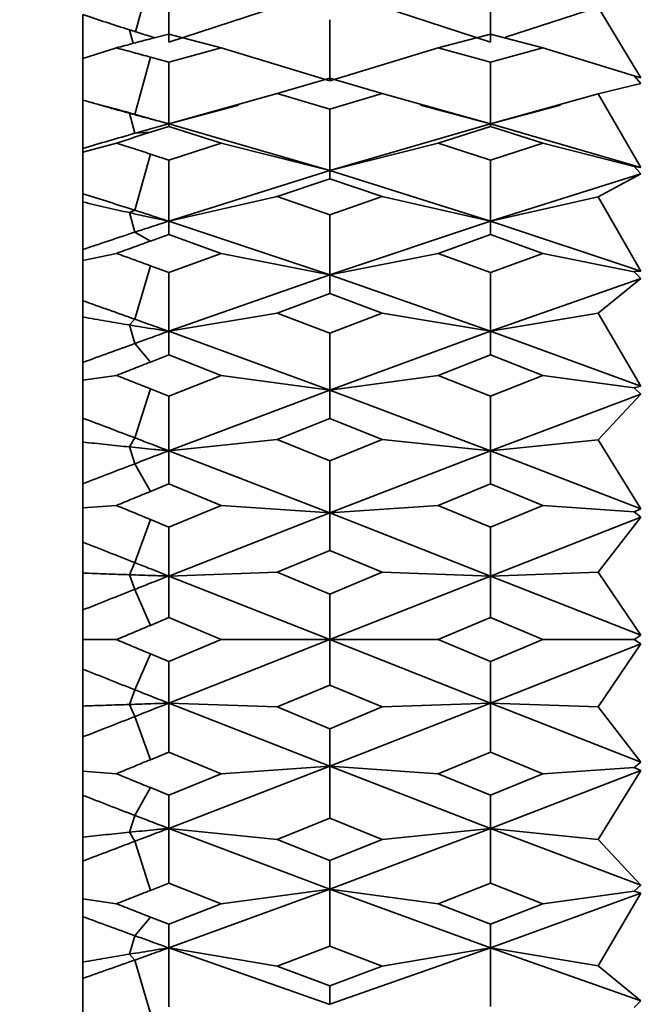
# Model space of a CAD drawing. Header units: millimetres. Extents: x -7686 to -856, y -458 to 6140.
# Tile 34 of 102: x -5984.48 to -5977.17, y 3652.43 to 3663.91. Entities that reach past the tile are written whole.
import ezdxf

# ---------------------------------------------------------------- set-up
doc = ezdxf.new("R2010")
doc.units = ezdxf.units.MM
doc.header["$LTSCALE"] = 5
doc.header["$PDSIZE"] = -1
doc.layers.add('细实线', color=1, linetype='Continuous', lineweight=20)
doc.dimstyles.new('安装', dxfattribs={"dimtxt": 6, "dimasz": 12, "dimexe": 7, "dimexo": 0.625, "dimtad": 1, "dimtoh": 1, "dimtxsty": 'Standard', "dimcen": 2.5, "dimclrd": 4, "dimclre": 4, "dimclrt": 3, "dimadec": 0, "dimazin": 0, "dimtfac": 1, "dimtmove": 0, "dimatfit": 3, "dimfxl": 1, "dimarcsym": 0})

# ---------------------------------------------------------------- blocks, each defined once
blk = doc.blocks.new('*D73')
at = {"layer": 'Defpoints', "color": 0, "linetype": 'Continuous', "transparency": 16777216}
for p in [(-5831.961, 3764.628), (-6092.748, 3374.818), (-5832.245, 3374.628)]:
    blk.add_point(p, dxfattribs=at)
at = {"layer": '细实线', "color": 4, "linetype": 'Continuous', "lineweight": -2, "transparency": 16777216}
for p, q in [((-5832.586, 3764.629), (-6099.464, 3764.823)), ((-6092.473, 3752.818), (-6092.74, 3386.818)), ((-5832.87, 3374.629), (-6099.748, 3374.823))]:
    blk.add_line(p, q, dxfattribs=at)
at = {"layer": '细实线', "color": 4, "linetype": 'Continuous', "transparency": 16777216}
for points in [[(-6094.473, 3752.82), (-6090.473, 3752.817), (-6092.464, 3764.818)], [(-6094.74, 3386.82), (-6090.74, 3386.817), (-6092.748, 3374.818)]]:
    blk.add_solid(points, dxfattribs=at)
at = {"layer": '细实线', "color": 3, "linetype": 'Continuous', "transparency": 16777216, "insert": (-6096.231, 3569.821), "char_height": 6, "attachment_point": 5, "rotation": 89.9582}
blk.add_mtext('390', dxfattribs=at)

msp = doc.modelspace()

# ---------------------------------------------------------------- linework, layer by layer
at = {"linetype": 'Continuous', "lineweight": 35}
for p, q in [((-5983.132, 3663.765), (-5982.96, 3664.393)), ((-5982.746, 3663.646), (-5982.746, 3664.347)), ((-5978.996, 3664.347), (-5978.996, 3663.646)), ((-5981.481, 3664.056), (-5982.746, 3663.646)), ((-5980.259, 3664.055), (-5978.996, 3663.646)), ((-5977.741, 3664.052), (-5978.821, 3663.703)), ((-5977.245, 3663.227), (-5977.741, 3664.052)), ((-5980.87, 3663.906), (-5980.87, 3663.195)), ((-5983.16, 3663.63), (-5983.203, 3663.788)), ((-5982.96, 3663.683), (-5982.746, 3663.739)), ((-5982.136, 3663.578), (-5982.746, 3663.739)), ((-5978.996, 3663.739), (-5979.605, 3663.578)), ((-5978.996, 3663.739), (-5978.385, 3663.578)), ((-5983.745, 3663.453), (-5983.355, 3663.578)), ((-5982.746, 3663.411), (-5982.136, 3663.578)), ((-5982.136, 3663.578), (-5980.87, 3663.194)), ((-5979.605, 3663.578), (-5980.87, 3663.195)), ((-5979.605, 3663.578), (-5978.996, 3663.411)), ((-5978.385, 3663.578), (-5978.996, 3663.411)), ((-5977.32, 3663.252), (-5978.385, 3663.578)), ((-5983.14, 3662.803), (-5982.96, 3663.47)), ((-5982.96, 3663.47), (-5982.746, 3663.411)), ((-5982.746, 3662.694), (-5982.746, 3663.411)), ((-5978.996, 3663.411), (-5978.996, 3662.694)), ((-5981.481, 3663.047), (-5980.87, 3663.226)), ((-5980.87, 3663.226), (-5980.259, 3663.047)), ((-5977.245, 3663.163), (-5977.32, 3663.252)), ((-5977.32, 3663.252), (-5977.245, 3663.227)), ((-5977.741, 3663.044), (-5977.245, 3663.162)), ((-5981.481, 3663.047), (-5982.746, 3662.694)), ((-5980.87, 3662.864), (-5981.481, 3663.047)), ((-5980.87, 3662.864), (-5980.259, 3663.047)), ((-5980.259, 3663.047), (-5978.996, 3662.694)), ((-5977.741, 3663.044), (-5978.996, 3662.694)), ((-5977.245, 3662.185), (-5977.741, 3663.044)), ((-5983.486, 3662.897), (-5983.669, 3662.947)), ((-5982.746, 3662.694), (-5981.929, 3662.912)), ((-5978.996, 3662.694), (-5979.811, 3662.912)), ((-5978.18, 3662.912), (-5978.996, 3662.693)), ((-5983.203, 3662.816), (-5983.14, 3662.803)), ((-5983.14, 3662.582), (-5983.203, 3662.816)), ((-5980.87, 3662.864), (-5980.87, 3662.147)), ((-5982.96, 3662.594), (-5982.746, 3662.662)), ((-5982.746, 3662.694), (-5980.87, 3662.147)), ((-5982.746, 3662.662), (-5982.746, 3662.694)), ((-5982.136, 3662.468), (-5982.746, 3662.662)), ((-5980.87, 3662.147), (-5978.996, 3662.694)), ((-5978.996, 3662.662), (-5979.605, 3662.468)), ((-5978.996, 3662.694), (-5978.996, 3662.662)), ((-5977.245, 3662.185), (-5978.996, 3662.694)), ((-5978.996, 3662.662), (-5978.385, 3662.468)), ((-5982.96, 3662.594), (-5983.14, 3662.582)), ((-5983.745, 3662.364), (-5983.355, 3662.468)), ((-5982.746, 3662.27), (-5982.136, 3662.468)), ((-5982.136, 3662.468), (-5980.87, 3662.147)), ((-5979.605, 3662.468), (-5980.87, 3662.147)), ((-5979.605, 3662.468), (-5978.996, 3662.27)), ((-5978.385, 3662.468), (-5978.996, 3662.27)), ((-5977.32, 3662.195), (-5978.385, 3662.468)), ((-5983.14, 3661.686), (-5982.96, 3662.341)), ((-5982.96, 3662.341), (-5982.746, 3662.27)), ((-5982.746, 3661.559), (-5982.746, 3662.27)), ((-5978.996, 3662.27), (-5978.996, 3661.559)), ((-5977.245, 3662.109), (-5977.32, 3662.195)), ((-5977.32, 3662.195), (-5977.245, 3662.185)), ((-5982.746, 3661.559), (-5980.87, 3662.147)), ((-5980.87, 3662.053), (-5980.87, 3662.147)), ((-5978.996, 3661.559), (-5980.87, 3662.147)), ((-5977.245, 3662.109), (-5978.996, 3661.558)), ((-5977.741, 3661.843), (-5977.245, 3662.109)), ((-5981.481, 3661.846), (-5980.87, 3662.053)), ((-5980.87, 3662.053), (-5980.259, 3661.846)), ((-5981.481, 3661.846), (-5982.746, 3661.559)), ((-5980.87, 3661.634), (-5981.481, 3661.846)), ((-5980.87, 3661.634), (-5980.259, 3661.846)), ((-5980.259, 3661.845), (-5978.996, 3661.559)), ((-5977.741, 3661.843), (-5978.996, 3661.559)), ((-5977.245, 3660.976), (-5977.741, 3661.843)), ((-5983.203, 3661.658), (-5983.14, 3661.686)), ((-5983.14, 3661.43), (-5983.203, 3661.658)), ((-5980.87, 3661.634), (-5980.87, 3660.933)), ((-5982.746, 3661.559), (-5980.87, 3660.933)), ((-5982.746, 3661.403), (-5982.746, 3661.559)), ((-5980.87, 3660.933), (-5978.996, 3661.559)), ((-5978.996, 3661.559), (-5978.996, 3661.403)), ((-5977.245, 3660.976), (-5978.996, 3661.559)), ((-5982.96, 3661.326), (-5983.14, 3661.43)), ((-5982.96, 3661.326), (-5982.746, 3661.403)), ((-5982.136, 3661.183), (-5982.746, 3661.403)), ((-5978.996, 3661.403), (-5979.605, 3661.183)), ((-5978.996, 3661.403), (-5978.385, 3661.183)), ((-5983.745, 3661.102), (-5983.355, 3661.183)), ((-5982.746, 3660.96), (-5982.136, 3661.183)), ((-5982.136, 3661.183), (-5980.87, 3660.933)), ((-5979.605, 3661.183), (-5980.87, 3660.933)), ((-5979.605, 3661.183), (-5978.996, 3660.96)), ((-5978.385, 3661.183), (-5978.996, 3660.96)), ((-5977.32, 3660.97), (-5978.385, 3661.183)), ((-5983.14, 3660.417), (-5982.96, 3661.039)), ((-5982.96, 3661.039), (-5982.746, 3660.96)), ((-5982.746, 3660.276), (-5982.746, 3660.96)), ((-5982.746, 3660.276), (-5980.87, 3660.933)), ((-5980.87, 3660.718), (-5980.87, 3660.934)), ((-5978.996, 3660.276), (-5980.87, 3660.933)), ((-5978.996, 3660.96), (-5978.996, 3660.275)), ((-5977.32, 3660.971), (-5977.245, 3660.976)), ((-5977.245, 3660.89), (-5977.32, 3660.97)), ((-5977.245, 3660.89), (-5978.996, 3660.275)), ((-5977.741, 3660.485), (-5977.245, 3660.89)), ((-5981.481, 3660.487), (-5980.87, 3660.717)), ((-5980.87, 3660.717), (-5980.259, 3660.487)), ((-5981.481, 3660.487), (-5982.746, 3660.276)), ((-5980.87, 3660.254), (-5981.481, 3660.487)), ((-5980.87, 3660.254), (-5980.259, 3660.487)), ((-5980.259, 3660.487), (-5978.996, 3660.276)), ((-5977.741, 3660.485), (-5978.996, 3660.276)), ((-5977.245, 3659.637), (-5977.741, 3660.485)), ((-5983.203, 3660.349), (-5983.14, 3660.417)), ((-5983.14, 3660.133), (-5983.203, 3660.349)), ((-5982.746, 3660.276), (-5980.87, 3659.59)), ((-5982.746, 3660), (-5982.746, 3660.276)), ((-5980.87, 3659.591), (-5978.996, 3660.275)), ((-5980.87, 3660.254), (-5980.87, 3659.591)), ((-5978.996, 3660.276), (-5978.996, 3660.001)), ((-5977.245, 3659.637), (-5978.996, 3660.276)), ((-5982.96, 3659.917), (-5983.14, 3660.133)), ((-5982.96, 3659.917), (-5982.746, 3660)), ((-5982.136, 3659.762), (-5982.746, 3660)), ((-5978.996, 3660), (-5979.605, 3659.762)), ((-5978.996, 3660), (-5978.385, 3659.761)), ((-5983.745, 3659.706), (-5983.355, 3659.762)), ((-5982.746, 3659.52), (-5982.136, 3659.762)), ((-5982.136, 3659.761), (-5980.87, 3659.59)), ((-5979.605, 3659.762), (-5980.87, 3659.59)), ((-5979.605, 3659.762), (-5978.996, 3659.52)), ((-5978.385, 3659.761), (-5978.996, 3659.52)), ((-5977.32, 3659.616), (-5978.385, 3659.761)), ((-5983.14, 3659.034), (-5982.96, 3659.605)), ((-5982.96, 3659.605), (-5982.746, 3659.52)), ((-5982.746, 3658.883), (-5980.87, 3659.591)), ((-5980.87, 3659.259), (-5980.87, 3659.591)), ((-5978.996, 3658.884), (-5980.87, 3659.59)), ((-5977.32, 3659.616), (-5977.245, 3659.637)), ((-5977.245, 3659.544), (-5977.32, 3659.616)), ((-5982.746, 3658.883), (-5982.746, 3659.52)), ((-5977.245, 3659.544), (-5978.996, 3658.883)), ((-5978.996, 3659.52), (-5978.996, 3658.883)), ((-5977.741, 3659.011), (-5977.245, 3659.544)), ((-5981.481, 3659.013), (-5980.87, 3659.259)), ((-5980.87, 3659.259), (-5980.259, 3659.013)), ((-5983.203, 3658.928), (-5983.14, 3659.034)), ((-5981.481, 3659.013), (-5982.746, 3658.883)), ((-5980.87, 3658.765), (-5981.481, 3659.013)), ((-5980.87, 3658.765), (-5980.259, 3659.013)), ((-5980.259, 3659.013), (-5978.996, 3658.884)), ((-5977.741, 3659.012), (-5978.996, 3658.883)), ((-5977.245, 3658.208), (-5977.741, 3659.012)), ((-5983.14, 3658.732), (-5983.203, 3658.928)), ((-5982.746, 3658.883), (-5980.87, 3658.159)), ((-5982.746, 3658.497), (-5982.746, 3658.883)), ((-5980.87, 3658.16), (-5978.996, 3658.883)), ((-5978.996, 3658.884), (-5978.996, 3658.498)), ((-5977.245, 3658.208), (-5978.996, 3658.884)), ((-5980.87, 3658.765), (-5980.87, 3658.16)), ((-5982.96, 3658.409), (-5983.14, 3658.732)), ((-5982.96, 3658.409), (-5982.746, 3658.497)), ((-5982.136, 3658.246), (-5982.746, 3658.497)), ((-5978.996, 3658.497), (-5979.605, 3658.246)), ((-5978.996, 3658.497), (-5978.385, 3658.246)), ((-5983.745, 3658.218), (-5983.355, 3658.246)), ((-5982.746, 3657.994), (-5982.136, 3658.246)), ((-5982.136, 3658.246), (-5980.87, 3658.159)), ((-5979.605, 3658.246), (-5980.87, 3658.159)), ((-5979.605, 3658.246), (-5978.996, 3657.994)), ((-5978.385, 3658.246), (-5978.996, 3657.994)), ((-5977.32, 3658.172), (-5978.385, 3658.246)), ((-5977.32, 3658.172), (-5977.245, 3658.208)), ((-5977.245, 3658.11), (-5977.32, 3658.172)), ((-5983.14, 3657.58), (-5982.96, 3658.083)), ((-5982.96, 3658.083), (-5982.746, 3657.994)), ((-5982.746, 3657.424), (-5980.87, 3658.16)), ((-5980.87, 3657.722), (-5980.87, 3658.16)), ((-5978.996, 3657.424), (-5980.87, 3658.159)), ((-5977.245, 3658.11), (-5978.996, 3657.424)), ((-5977.741, 3657.467), (-5977.245, 3658.11)), ((-5982.746, 3657.424), (-5982.746, 3657.994)), ((-5978.996, 3657.994), (-5978.996, 3657.424)), ((-5981.481, 3657.468), (-5980.87, 3657.722)), ((-5980.87, 3657.722), (-5980.259, 3657.468)), ((-5983.203, 3657.439), (-5983.14, 3657.58)), ((-5983.14, 3657.268), (-5983.203, 3657.439)), ((-5981.481, 3657.468), (-5982.746, 3657.424)), ((-5982.746, 3657.424), (-5980.87, 3656.683)), ((-5982.746, 3656.939), (-5982.746, 3657.424)), ((-5980.87, 3657.213), (-5981.481, 3657.468)), ((-5980.87, 3657.213), (-5980.259, 3657.468)), ((-5980.87, 3656.684), (-5978.996, 3657.424)), ((-5980.259, 3657.468), (-5978.996, 3657.424)), ((-5977.741, 3657.467), (-5978.996, 3657.424)), ((-5978.996, 3657.424), (-5978.996, 3656.939)), ((-5977.245, 3656.733), (-5978.996, 3657.424)), ((-5977.245, 3656.733), (-5977.741, 3657.467)), ((-5982.96, 3656.849), (-5983.14, 3657.268)), ((-5980.87, 3657.213), (-5980.87, 3656.684)), ((-5982.96, 3656.849), (-5982.746, 3656.939)), ((-5982.136, 3656.683), (-5982.746, 3656.939)), ((-5978.996, 3656.939), (-5979.605, 3656.683)), ((-5978.996, 3656.939), (-5978.385, 3656.683)), ((-5983.745, 3656.683), (-5983.355, 3656.683)), ((-5980.87, 3656.684), (-5982.746, 3655.943)), ((-5982.136, 3656.683), (-5982.746, 3656.428)), ((-5982.136, 3656.683), (-5980.87, 3656.683)), ((-5980.87, 3656.684), (-5979.605, 3656.683)), ((-5980.87, 3656.154), (-5980.87, 3656.684)), ((-5978.996, 3655.943), (-5980.87, 3656.683)), ((-5979.605, 3656.683), (-5978.996, 3656.428)), ((-5978.385, 3656.683), (-5978.996, 3656.428)), ((-5977.32, 3656.683), (-5978.385, 3656.683)), ((-5977.32, 3656.683), (-5977.245, 3656.733)), ((-5977.245, 3656.633), (-5977.32, 3656.683)), ((-5977.245, 3656.633), (-5978.996, 3655.942)), ((-5977.741, 3655.899), (-5977.245, 3656.633)), ((-5983.14, 3656.098), (-5982.96, 3656.518)), ((-5982.96, 3656.518), (-5982.746, 3656.428)), ((-5982.746, 3655.943), (-5982.746, 3656.428)), ((-5978.996, 3656.427), (-5978.996, 3655.942)), ((-5981.481, 3655.899), (-5980.87, 3656.154)), ((-5980.87, 3656.154), (-5980.259, 3655.899)), ((-5983.203, 3655.927), (-5983.14, 3656.098)), ((-5983.14, 3655.787), (-5983.203, 3655.927)), ((-5982.746, 3655.943), (-5980.87, 3655.207)), ((-5981.481, 3655.899), (-5982.746, 3655.943)), ((-5982.746, 3655.373), (-5982.746, 3655.943)), ((-5980.87, 3655.645), (-5981.481, 3655.899)), ((-5980.87, 3655.208), (-5978.996, 3655.942)), ((-5980.87, 3655.645), (-5980.259, 3655.899)), ((-5980.259, 3655.899), (-5978.996, 3655.943)), ((-5977.741, 3655.899), (-5978.996, 3655.943)), ((-5977.245, 3655.256), (-5978.996, 3655.943)), ((-5978.996, 3655.943), (-5978.996, 3655.373)), ((-5977.245, 3655.256), (-5977.741, 3655.899)), ((-5982.96, 3655.284), (-5983.14, 3655.787)), ((-5980.87, 3655.645), (-5980.87, 3655.208)), ((-5982.96, 3655.284), (-5982.746, 3655.373)), ((-5982.136, 3655.121), (-5982.746, 3655.373)), ((-5978.996, 3655.373), (-5979.605, 3655.121)), ((-5978.996, 3655.373), (-5978.385, 3655.12)), ((-5982.746, 3654.483), (-5980.87, 3655.208)), ((-5982.136, 3655.12), (-5980.87, 3655.207)), ((-5980.87, 3654.602), (-5980.87, 3655.208)), ((-5978.996, 3654.483), (-5980.87, 3655.207)), ((-5979.605, 3655.12), (-5980.87, 3655.207)), ((-5977.32, 3655.194), (-5978.385, 3655.12)), ((-5977.32, 3655.194), (-5977.245, 3655.256)), ((-5977.245, 3655.158), (-5977.32, 3655.194)), ((-5983.745, 3655.149), (-5983.355, 3655.121)), ((-5982.746, 3654.869), (-5982.136, 3655.121)), ((-5979.605, 3655.121), (-5978.996, 3654.869)), ((-5977.245, 3655.158), (-5978.996, 3654.483)), ((-5978.385, 3655.12), (-5978.996, 3654.869)), ((-5977.741, 3654.355), (-5977.245, 3655.158)), ((-5983.14, 3654.635), (-5982.96, 3654.958)), ((-5982.96, 3654.958), (-5982.746, 3654.869)), ((-5982.746, 3654.483), (-5982.746, 3654.869)), ((-5978.996, 3654.869), (-5978.996, 3654.483)), ((-5983.203, 3654.439), (-5983.14, 3654.635)), ((-5981.481, 3654.354), (-5980.87, 3654.602)), ((-5980.87, 3654.602), (-5980.259, 3654.354)), ((-5983.14, 3654.333), (-5983.203, 3654.439)), ((-5982.746, 3654.483), (-5980.87, 3653.776)), ((-5981.481, 3654.354), (-5982.746, 3654.483)), ((-5982.746, 3653.847), (-5982.746, 3654.483)), ((-5980.87, 3653.777), (-5978.996, 3654.483)), ((-5980.259, 3654.354), (-5978.996, 3654.483)), ((-5977.741, 3654.355), (-5978.996, 3654.484)), ((-5977.245, 3653.823), (-5978.996, 3654.483)), ((-5978.996, 3654.483), (-5978.996, 3653.847)), ((-5982.96, 3653.761), (-5983.14, 3654.333)), ((-5980.87, 3654.108), (-5981.481, 3654.354)), ((-5980.87, 3654.108), (-5980.259, 3654.354)), ((-5977.245, 3653.823), (-5977.741, 3654.355)), ((-5980.87, 3654.108), (-5980.87, 3653.777)), ((-5982.96, 3653.761), (-5982.746, 3653.847)), ((-5982.136, 3653.605), (-5982.746, 3653.847)), ((-5978.996, 3653.847), (-5979.605, 3653.605)), ((-5978.996, 3653.847), (-5978.385, 3653.605)), ((-5977.32, 3653.751), (-5977.245, 3653.823)), ((-5982.746, 3653.091), (-5980.87, 3653.777)), ((-5982.136, 3653.605), (-5980.87, 3653.776)), ((-5978.996, 3653.091), (-5980.87, 3653.776)), ((-5979.605, 3653.605), (-5980.87, 3653.776)), ((-5980.87, 3653.113), (-5980.87, 3653.776)), ((-5977.245, 3653.729), (-5978.996, 3653.091)), ((-5977.32, 3653.751), (-5978.385, 3653.605)), ((-5977.741, 3652.881), (-5977.245, 3653.729)), ((-5977.245, 3653.729), (-5977.32, 3653.751)), ((-5983.745, 3653.661), (-5983.355, 3653.605)), ((-5982.746, 3653.366), (-5982.136, 3653.605)), ((-5979.605, 3653.605), (-5978.996, 3653.366)), ((-5978.385, 3653.605), (-5978.996, 3653.366)), ((-5983.14, 3653.233), (-5982.96, 3653.45)), ((-5982.96, 3653.45), (-5982.746, 3653.366)), ((-5982.746, 3653.091), (-5982.746, 3653.366)), ((-5978.996, 3653.366), (-5978.996, 3653.091)), ((-5983.203, 3653.018), (-5983.14, 3653.233)), ((-5983.14, 3652.95), (-5983.203, 3653.018)), ((-5982.746, 3653.091), (-5980.87, 3652.433)), ((-5981.481, 3652.88), (-5982.746, 3653.091)), ((-5982.746, 3652.406), (-5982.746, 3653.091)), ((-5981.481, 3652.88), (-5980.87, 3653.113)), ((-5980.87, 3653.113), (-5980.259, 3652.88)), ((-5980.87, 3652.434), (-5978.996, 3653.091)), ((-5980.259, 3652.88), (-5978.996, 3653.091)), ((-5977.741, 3652.882), (-5978.996, 3653.091)), ((-5977.245, 3652.476), (-5978.996, 3653.091)), ((-5978.996, 3653.091), (-5978.996, 3652.407)), ((-5982.96, 3652.327), (-5983.14, 3652.95)), ((-5980.87, 3652.65), (-5981.481, 3652.88)), ((-5980.87, 3652.65), (-5980.259, 3652.88)), ((-5977.245, 3652.476), (-5977.741, 3652.882)), ((-5980.87, 3652.65), (-5980.87, 3652.434)), ((-5977.32, 3652.396), (-5977.245, 3652.476))]:
    msp.add_line(p, q, dxfattribs=at)
at = {"color": 4}
msp.add_arc((-5831.961, 3764.628), 692.802, 310, 160, dxfattribs=at)
at = {"color": 4, "linetype": 'ByBlock'}
msp.add_arc((-5831.961, 3764.628), 360.339, 96.77028, 202.78183, dxfattribs=at)
at = {"linetype": 'Continuous', "lineweight": 35}
for points, knots in [([(-5983.745, 3663.455), (-5983.745, 3663.533), (-5983.745, 3663.703), (-5983.745, 3663.873), (-5983.745, 3663.965)], [0, 0, 0, 0, 0.457366, 1, 1, 1, 1]), ([(-5983.203, 3663.788), (-5983.294, 3663.817), (-5983.475, 3663.875), (-5983.655, 3663.935), (-5983.745, 3663.965)], [0, 0, 0, 0, 0.499973, 1, 1, 1, 1]), ([(-5983.355, 3663.578), (-5983.289, 3663.595), (-5983.158, 3663.631), (-5983.026, 3663.666), (-5982.96, 3663.683)], [0, 0, 0, 0, 0.4999968, 1, 1, 1, 1]), ([(-5982.91, 3663.696), (-5982.912, 3663.697), (-5982.962, 3663.712), (-5983.06, 3663.742), (-5983.155, 3663.773), (-5983.203, 3663.788)], [0, 0, 0, 0, 0.021864, 0.510925, 1, 1, 1, 1]), ([(-5982.96, 3663.47), (-5983.026, 3663.488), (-5983.158, 3663.524), (-5983.289, 3663.56), (-5983.355, 3663.578)], [0, 0, 0, 0, 0.499997, 1, 1, 1, 1]), ([(-5983.745, 3662.971), (-5983.745, 3663.051), (-5983.745, 3663.212), (-5983.745, 3663.372), (-5983.745, 3663.454)], [0, 0, 0, 0, 0.496074, 1, 1, 1, 1]), ([(-5983.203, 3662.816), (-5983.294, 3662.841), (-5983.475, 3662.891), (-5983.655, 3662.943), (-5983.745, 3662.969)], [0, 0, 0, 0, 0.499973, 1, 1, 1, 1]), ([(-5983.745, 3662.407), (-5983.745, 3662.501), (-5983.745, 3662.688), (-5983.745, 3662.876), (-5983.745, 3662.969)], [0, 0, 0, 0, 0.49999, 1, 1, 1, 1]), ([(-5983.486, 3662.897), (-5983.471, 3662.894), (-5983.356, 3662.863), (-5983.241, 3662.831), (-5983.14, 3662.803)], [0, 0, 0, 0, 0.1248879, 1, 1, 1, 1]), ([(-5982.746, 3662.694), (-5982.803, 3662.709), (-5982.908, 3662.736), (-5983.06, 3662.777), (-5983.155, 3662.803), (-5983.203, 3662.816)], [0, 0, 0, 0, 0.37261, 0.6863, 1, 1, 1, 1]), ([(-5983.14, 3662.803), (-5983.084, 3662.788), (-5982.952, 3662.751), (-5982.821, 3662.715), (-5982.746, 3662.694)], [0, 0, 0, 0, 0.4295812, 1, 1, 1, 1]), ([(-5983.14, 3662.582), (-5983.084, 3662.598), (-5982.952, 3662.636), (-5982.821, 3662.673), (-5982.746, 3662.694)], [0, 0, 0, 0, 0.429564, 1, 1, 1, 1]), ([(-5983.745, 3662.407), (-5983.644, 3662.437), (-5983.443, 3662.496), (-5983.241, 3662.553), (-5983.14, 3662.582)], [0, 0, 0, 0, 0.499993, 1, 1, 1, 1]), ([(-5983.355, 3662.468), (-5983.289, 3662.489), (-5983.158, 3662.532), (-5983.026, 3662.573), (-5982.96, 3662.594)], [0, 0, 0, 0, 0.4999968, 1, 1, 1, 1]), ([(-5982.96, 3662.341), (-5983.026, 3662.362), (-5983.158, 3662.405), (-5983.289, 3662.447), (-5983.355, 3662.468)], [0, 0, 0, 0, 0.499997, 1, 1, 1, 1]), ([(-5983.745, 3662.364), (-5983.745, 3662.372), (-5983.745, 3662.387), (-5983.745, 3662.4), (-5983.745, 3662.407)], [0, 0, 0, 0, 0.499992, 1, 1, 1, 1]), ([(-5983.745, 3661.878), (-5983.745, 3661.959), (-5983.745, 3662.121), (-5983.745, 3662.283), (-5983.745, 3662.364)], [0, 0, 0, 0, 0.499992, 1, 1, 1, 1]), ([(-5983.745, 3661.878), (-5983.644, 3661.846), (-5983.443, 3661.783), (-5983.241, 3661.718), (-5983.14, 3661.686)], [0, 0, 0, 0, 0.499993, 1, 1, 1, 1]), ([(-5983.745, 3661.782), (-5983.745, 3661.799), (-5983.745, 3661.831), (-5983.745, 3661.862), (-5983.745, 3661.878)], [0, 0, 0, 0, 0.49999, 1, 1, 1, 1]), ([(-5983.203, 3661.658), (-5983.294, 3661.678), (-5983.475, 3661.719), (-5983.655, 3661.761), (-5983.745, 3661.782)], [0, 0, 0, 0, 0.499973, 1, 1, 1, 1]), ([(-5983.745, 3661.229), (-5983.745, 3661.321), (-5983.745, 3661.505), (-5983.745, 3661.69), (-5983.745, 3661.782)], [0, 0, 0, 0, 0.49999, 1, 1, 1, 1]), ([(-5982.746, 3661.559), (-5982.803, 3661.571), (-5982.908, 3661.593), (-5983.06, 3661.626), (-5983.155, 3661.647), (-5983.203, 3661.658)], [0, 0, 0, 0, 0.37261, 0.6863, 1, 1, 1, 1]), ([(-5983.14, 3661.686), (-5983.084, 3661.668), (-5982.952, 3661.626), (-5982.821, 3661.583), (-5982.746, 3661.559)], [0, 0, 0, 0, 0.429581, 1, 1, 1, 1]), ([(-5983.14, 3661.43), (-5983.084, 3661.449), (-5982.952, 3661.492), (-5982.821, 3661.534), (-5982.746, 3661.559)], [0, 0, 0, 0, 0.429564, 1, 1, 1, 1]), ([(-5983.745, 3661.229), (-5983.644, 3661.263), (-5983.443, 3661.33), (-5983.241, 3661.397), (-5983.14, 3661.43)], [0, 0, 0, 0, 0.499993, 1, 1, 1, 1]), ([(-5983.355, 3661.183), (-5983.289, 3661.207), (-5983.158, 3661.255), (-5983.026, 3661.302), (-5982.96, 3661.326)], [0, 0, 0, 0, 0.499997, 1, 1, 1, 1]), ([(-5983.745, 3661.102), (-5983.745, 3661.124), (-5983.745, 3661.167), (-5983.745, 3661.208), (-5983.745, 3661.229)], [0, 0, 0, 0, 0.499992, 1, 1, 1, 1]), ([(-5982.96, 3661.039), (-5983.026, 3661.063), (-5983.158, 3661.112), (-5983.289, 3661.159), (-5983.355, 3661.183)], [0, 0, 0, 0, 0.499997, 1, 1, 1, 1]), ([(-5983.745, 3660.63), (-5983.745, 3660.709), (-5983.745, 3660.866), (-5983.745, 3661.024), (-5983.745, 3661.102)], [0, 0, 0, 0, 0.499992, 1, 1, 1, 1]), ([(-5983.745, 3660.63), (-5983.644, 3660.595), (-5983.443, 3660.524), (-5983.241, 3660.452), (-5983.14, 3660.417)], [0, 0, 0, 0, 0.499993, 1, 1, 1, 1]), ([(-5983.745, 3660.44), (-5983.745, 3660.472), (-5983.745, 3660.537), (-5983.745, 3660.599), (-5983.745, 3660.63)], [0, 0, 0, 0, 0.49999, 1, 1, 1, 1]), ([(-5983.203, 3660.349), (-5983.294, 3660.364), (-5983.475, 3660.394), (-5983.655, 3660.425), (-5983.745, 3660.44)], [0, 0, 0, 0, 0.499973, 1, 1, 1, 1]), ([(-5983.745, 3659.913), (-5983.745, 3660.001), (-5983.745, 3660.176), (-5983.745, 3660.352), (-5983.745, 3660.44)], [0, 0, 0, 0, 0.49999, 1, 1, 1, 1]), ([(-5982.746, 3660.276), (-5982.803, 3660.284), (-5982.908, 3660.301), (-5983.06, 3660.325), (-5983.155, 3660.341), (-5983.203, 3660.349)], [0, 0, 0, 0, 0.37261, 0.6863, 1, 1, 1, 1]), ([(-5983.14, 3660.417), (-5983.084, 3660.396), (-5982.952, 3660.35), (-5982.821, 3660.302), (-5982.746, 3660.276)], [0, 0, 0, 0, 0.429581, 1, 1, 1, 1]), ([(-5983.14, 3660.133), (-5983.084, 3660.154), (-5982.952, 3660.201), (-5982.821, 3660.249), (-5982.746, 3660.276)], [0, 0, 0, 0, 0.4295636, 1, 1, 1, 1]), ([(-5983.745, 3659.913), (-5983.644, 3659.95), (-5983.443, 3660.024), (-5983.241, 3660.097), (-5983.14, 3660.133)], [0, 0, 0, 0, 0.499993, 1, 1, 1, 1]), ([(-5983.745, 3659.706), (-5983.745, 3659.741), (-5983.745, 3659.81), (-5983.745, 3659.879), (-5983.745, 3659.913)], [0, 0, 0, 0, 0.499992, 1, 1, 1, 1]), ([(-5983.355, 3659.761), (-5983.289, 3659.787), (-5983.158, 3659.839), (-5983.026, 3659.891), (-5982.96, 3659.917)], [0, 0, 0, 0, 0.499997, 1, 1, 1, 1]), ([(-5983.745, 3659.263), (-5983.745, 3659.337), (-5983.745, 3659.484), (-5983.745, 3659.632), (-5983.745, 3659.706)], [0, 0, 0, 0, 0.499992, 1, 1, 1, 1]), ([(-5982.96, 3659.605), (-5983.026, 3659.632), (-5983.158, 3659.684), (-5983.289, 3659.736), (-5983.355, 3659.762)], [0, 0, 0, 0, 0.499997, 1, 1, 1, 1]), ([(-5983.745, 3658.984), (-5983.745, 3659.031), (-5983.745, 3659.125), (-5983.745, 3659.217), (-5983.745, 3659.263)], [0, 0, 0, 0, 0.49999, 1, 1, 1, 1]), ([(-5983.745, 3659.263), (-5983.644, 3659.225), (-5983.443, 3659.149), (-5983.241, 3659.072), (-5983.14, 3659.034)], [0, 0, 0, 0, 0.499993, 1, 1, 1, 1]), ([(-5983.203, 3658.928), (-5983.294, 3658.937), (-5983.475, 3658.956), (-5983.655, 3658.975), (-5983.745, 3658.984)], [0, 0, 0, 0, 0.499973, 1, 1, 1, 1]), ([(-5983.745, 3658.499), (-5983.745, 3658.579), (-5983.745, 3658.741), (-5983.745, 3658.903), (-5983.745, 3658.984)], [0, 0, 0, 0, 0.49999, 1, 1, 1, 1]), ([(-5983.14, 3659.034), (-5983.084, 3659.012), (-5982.952, 3658.962), (-5982.821, 3658.912), (-5982.746, 3658.883)], [0, 0, 0, 0, 0.429581, 1, 1, 1, 1]), ([(-5982.746, 3658.883), (-5982.803, 3658.889), (-5982.908, 3658.899), (-5983.06, 3658.914), (-5983.155, 3658.923), (-5983.203, 3658.928)], [0, 0, 0, 0, 0.37261, 0.6863, 1, 1, 1, 1]), ([(-5983.14, 3658.732), (-5983.084, 3658.754), (-5982.952, 3658.804), (-5982.821, 3658.855), (-5982.746, 3658.883)], [0, 0, 0, 0, 0.429564, 1, 1, 1, 1]), ([(-5983.745, 3658.499), (-5983.644, 3658.538), (-5983.443, 3658.616), (-5983.241, 3658.693), (-5983.14, 3658.732)], [0, 0, 0, 0, 0.499993, 1, 1, 1, 1]), ([(-5983.745, 3658.218), (-5983.745, 3658.265), (-5983.745, 3658.359), (-5983.745, 3658.452), (-5983.745, 3658.499)], [0, 0, 0, 0, 0.499992, 1, 1, 1, 1]), ([(-5983.355, 3658.246), (-5983.289, 3658.273), (-5983.158, 3658.328), (-5983.026, 3658.382), (-5982.96, 3658.409)], [0, 0, 0, 0, 0.499997, 1, 1, 1, 1]), ([(-5983.745, 3657.818), (-5983.745, 3657.884), (-5983.745, 3658.017), (-5983.745, 3658.151), (-5983.745, 3658.218)], [0, 0, 0, 0, 0.499992, 1, 1, 1, 1]), ([(-5982.96, 3658.083), (-5983.026, 3658.11), (-5983.158, 3658.165), (-5983.289, 3658.219), (-5983.355, 3658.246)], [0, 0, 0, 0, 0.499997, 1, 1, 1, 1]), ([(-5983.745, 3657.818), (-5983.644, 3657.778), (-5983.443, 3657.699), (-5983.241, 3657.619), (-5983.14, 3657.58)], [0, 0, 0, 0, 0.499993, 1, 1, 1, 1]), ([(-5983.745, 3657.458), (-5983.745, 3657.518), (-5983.745, 3657.639), (-5983.745, 3657.758), (-5983.745, 3657.818)], [0, 0, 0, 0, 0.49999, 1, 1, 1, 1]), ([(-5983.14, 3657.58), (-5983.084, 3657.557), (-5982.952, 3657.506), (-5982.821, 3657.454), (-5982.746, 3657.424)], [0, 0, 0, 0, 0.429581, 1, 1, 1, 1]), ([(-5983.203, 3657.439), (-5983.294, 3657.442), (-5983.475, 3657.448), (-5983.655, 3657.455), (-5983.745, 3657.458)], [0, 0, 0, 0, 0.499973, 1, 1, 1, 1]), ([(-5983.745, 3657.029), (-5983.745, 3657.1), (-5983.745, 3657.243), (-5983.745, 3657.386), (-5983.745, 3657.458)], [0, 0, 0, 0, 0.49999, 1, 1, 1, 1]), ([(-5982.746, 3657.424), (-5982.803, 3657.426), (-5982.908, 3657.429), (-5983.06, 3657.434), (-5983.155, 3657.438), (-5983.203, 3657.439)], [0, 0, 0, 0, 0.37261, 0.6863, 1, 1, 1, 1]), ([(-5983.14, 3657.268), (-5983.084, 3657.291), (-5982.952, 3657.343), (-5982.821, 3657.395), (-5982.746, 3657.424)], [0, 0, 0, 0, 0.429564, 1, 1, 1, 1]), ([(-5983.745, 3657.029), (-5983.644, 3657.069), (-5983.443, 3657.149), (-5983.241, 3657.229), (-5983.14, 3657.268)], [0, 0, 0, 0, 0.499993, 1, 1, 1, 1]), ([(-5983.745, 3656.683), (-5983.745, 3656.741), (-5983.745, 3656.857), (-5983.745, 3656.972), (-5983.745, 3657.029)], [0, 0, 0, 0, 0.499992, 1, 1, 1, 1]), ([(-5983.355, 3656.683), (-5983.289, 3656.711), (-5983.158, 3656.766), (-5983.026, 3656.821), (-5982.96, 3656.849)], [0, 0, 0, 0, 0.4999968, 1, 1, 1, 1]), ([(-5983.745, 3656.338), (-5983.745, 3656.395), (-5983.745, 3656.51), (-5983.745, 3656.626), (-5983.745, 3656.683)], [0, 0, 0, 0, 0.499992, 1, 1, 1, 1]), ([(-5982.96, 3656.518), (-5983.026, 3656.545), (-5983.158, 3656.601), (-5983.289, 3656.656), (-5983.355, 3656.683)], [0, 0, 0, 0, 0.499997, 1, 1, 1, 1]), ([(-5983.745, 3656.338), (-5983.644, 3656.298), (-5983.443, 3656.218), (-5983.241, 3656.138), (-5983.14, 3656.098)], [0, 0, 0, 0, 0.4999932, 1, 1, 1, 1]), ([(-5983.745, 3655.909), (-5983.745, 3655.98), (-5983.745, 3656.124), (-5983.745, 3656.266), (-5983.745, 3656.338)], [0, 0, 0, 0, 0.49999, 1, 1, 1, 1]), ([(-5983.14, 3656.098), (-5983.084, 3656.076), (-5982.952, 3656.024), (-5982.821, 3655.972), (-5982.746, 3655.942)], [0, 0, 0, 0, 0.429581, 1, 1, 1, 1]), ([(-5983.203, 3655.927), (-5983.294, 3655.924), (-5983.475, 3655.918), (-5983.655, 3655.912), (-5983.745, 3655.909)], [0, 0, 0, 0, 0.499973, 1, 1, 1, 1]), ([(-5983.745, 3655.549), (-5983.745, 3655.609), (-5983.745, 3655.728), (-5983.745, 3655.848), (-5983.745, 3655.909)], [0, 0, 0, 0, 0.49999, 1, 1, 1, 1]), ([(-5982.746, 3655.943), (-5982.803, 3655.941), (-5982.908, 3655.937), (-5983.06, 3655.932), (-5983.155, 3655.929), (-5983.203, 3655.927)], [0, 0, 0, 0, 0.37261, 0.6863, 1, 1, 1, 1]), ([(-5983.14, 3655.787), (-5983.084, 3655.809), (-5982.952, 3655.861), (-5982.821, 3655.913), (-5982.746, 3655.943)], [0, 0, 0, 0, 0.429564, 1, 1, 1, 1]), ([(-5983.745, 3655.549), (-5983.644, 3655.589), (-5983.443, 3655.668), (-5983.241, 3655.747), (-5983.14, 3655.787)], [0, 0, 0, 0, 0.499993, 1, 1, 1, 1]), ([(-5983.745, 3655.149), (-5983.745, 3655.216), (-5983.745, 3655.349), (-5983.745, 3655.482), (-5983.745, 3655.549)], [0, 0, 0, 0, 0.499992, 1, 1, 1, 1]), ([(-5983.355, 3655.12), (-5983.289, 3655.148), (-5983.158, 3655.202), (-5983.026, 3655.257), (-5982.96, 3655.284)], [0, 0, 0, 0, 0.499997, 1, 1, 1, 1]), ([(-5983.745, 3654.868), (-5983.745, 3654.915), (-5983.745, 3655.008), (-5983.745, 3655.102), (-5983.745, 3655.149)], [0, 0, 0, 0, 0.499992, 1, 1, 1, 1]), ([(-5982.96, 3654.958), (-5983.026, 3654.985), (-5983.158, 3655.039), (-5983.289, 3655.093), (-5983.355, 3655.121)], [0, 0, 0, 0, 0.499997, 1, 1, 1, 1]), ([(-5983.745, 3654.868), (-5983.644, 3654.829), (-5983.443, 3654.751), (-5983.241, 3654.673), (-5983.14, 3654.635)], [0, 0, 0, 0, 0.499993, 1, 1, 1, 1]), ([(-5983.745, 3654.383), (-5983.745, 3654.464), (-5983.745, 3654.626), (-5983.745, 3654.787), (-5983.745, 3654.868)], [0, 0, 0, 0, 0.49999, 1, 1, 1, 1]), ([(-5983.14, 3654.635), (-5983.084, 3654.613), (-5982.952, 3654.562), (-5982.821, 3654.512), (-5982.746, 3654.483)], [0, 0, 0, 0, 0.429581, 1, 1, 1, 1]), ([(-5983.203, 3654.439), (-5983.294, 3654.429), (-5983.475, 3654.411), (-5983.655, 3654.392), (-5983.745, 3654.383)], [0, 0, 0, 0, 0.499973, 1, 1, 1, 1]), ([(-5983.745, 3654.103), (-5983.745, 3654.15), (-5983.745, 3654.242), (-5983.745, 3654.336), (-5983.745, 3654.383)], [0, 0, 0, 0, 0.49999, 1, 1, 1, 1]), ([(-5982.746, 3654.483), (-5982.803, 3654.478), (-5982.908, 3654.468), (-5983.06, 3654.453), (-5983.155, 3654.443), (-5983.203, 3654.439)], [0, 0, 0, 0, 0.37261, 0.6863, 1, 1, 1, 1]), ([(-5983.14, 3654.333), (-5983.084, 3654.354), (-5982.952, 3654.405), (-5982.821, 3654.455), (-5982.746, 3654.483)], [0, 0, 0, 0, 0.429564, 1, 1, 1, 1]), ([(-5983.745, 3654.103), (-5983.644, 3654.142), (-5983.443, 3654.218), (-5983.241, 3654.295), (-5983.14, 3654.333)], [0, 0, 0, 0, 0.499993, 1, 1, 1, 1]), ([(-5983.745, 3653.661), (-5983.745, 3653.735), (-5983.745, 3653.882), (-5983.745, 3654.03), (-5983.745, 3654.103)], [0, 0, 0, 0, 0.499992, 1, 1, 1, 1]), ([(-5983.355, 3653.605), (-5983.289, 3653.631), (-5983.158, 3653.683), (-5983.026, 3653.735), (-5982.96, 3653.761)], [0, 0, 0, 0, 0.499997, 1, 1, 1, 1]), ([(-5983.745, 3653.454), (-5983.745, 3653.488), (-5983.745, 3653.556), (-5983.745, 3653.626), (-5983.745, 3653.661)], [0, 0, 0, 0, 0.499992, 1, 1, 1, 1]), ([(-5982.96, 3653.45), (-5983.026, 3653.476), (-5983.158, 3653.527), (-5983.289, 3653.579), (-5983.355, 3653.605)], [0, 0, 0, 0, 0.499997, 1, 1, 1, 1]), ([(-5983.745, 3653.454), (-5983.644, 3653.417), (-5983.443, 3653.343), (-5983.241, 3653.27), (-5983.14, 3653.233)], [0, 0, 0, 0, 0.499993, 1, 1, 1, 1]), ([(-5983.745, 3652.926), (-5983.745, 3653.014), (-5983.745, 3653.191), (-5983.745, 3653.366), (-5983.745, 3653.454)], [0, 0, 0, 0, 0.49999, 1, 1, 1, 1]), ([(-5983.14, 3653.233), (-5983.084, 3653.213), (-5982.952, 3653.165), (-5982.821, 3653.118), (-5982.746, 3653.091)], [0, 0, 0, 0, 0.429581, 1, 1, 1, 1]), ([(-5983.203, 3653.018), (-5983.294, 3653.003), (-5983.475, 3652.973), (-5983.655, 3652.942), (-5983.745, 3652.926)], [0, 0, 0, 0, 0.4999729, 1, 1, 1, 1]), ([(-5982.746, 3653.091), (-5982.803, 3653.082), (-5982.908, 3653.066), (-5983.06, 3653.041), (-5983.155, 3653.026), (-5983.203, 3653.018)], [0, 0, 0, 0, 0.37261, 0.6863, 1, 1, 1, 1]), ([(-5983.14, 3652.95), (-5983.084, 3652.97), (-5982.952, 3653.017), (-5982.821, 3653.064), (-5982.746, 3653.091)], [0, 0, 0, 0, 0.429564, 1, 1, 1, 1]), ([(-5983.745, 3652.736), (-5983.644, 3652.772), (-5983.443, 3652.843), (-5983.241, 3652.914), (-5983.14, 3652.95)], [0, 0, 0, 0, 0.499993, 1, 1, 1, 1]), ([(-5983.745, 3652.736), (-5983.745, 3652.767), (-5983.745, 3652.83), (-5983.745, 3652.894), (-5983.745, 3652.926)], [0, 0, 0, 0, 0.49999, 1, 1, 1, 1]), ([(-5983.745, 3652.264), (-5983.745, 3652.343), (-5983.745, 3652.501), (-5983.745, 3652.658), (-5983.745, 3652.736)], [0, 0, 0, 0, 0.499992, 1, 1, 1, 1])]:
    msp.add_open_spline(points, degree=3, knots=knots, dxfattribs=at)

# ---------------------------------------------------------------- dimensions: what is measured, and where the dimension line sits
at = {"layer": '细实线', "color": 1, "linetype": 'Continuous'}
dim = msp.add_aligned_dim(p1=(-5831.961, 3764.628), p2=(-5832.245, 3374.628), distance=-260.503, dimstyle='安装', dxfattribs=at)
dim.commit()
dim.dimension.update_dxf_attribs({"geometry": '*D73', "text_midpoint": (-6096.231, 3569.821)})

doc.saveas('drawing.dxf')
